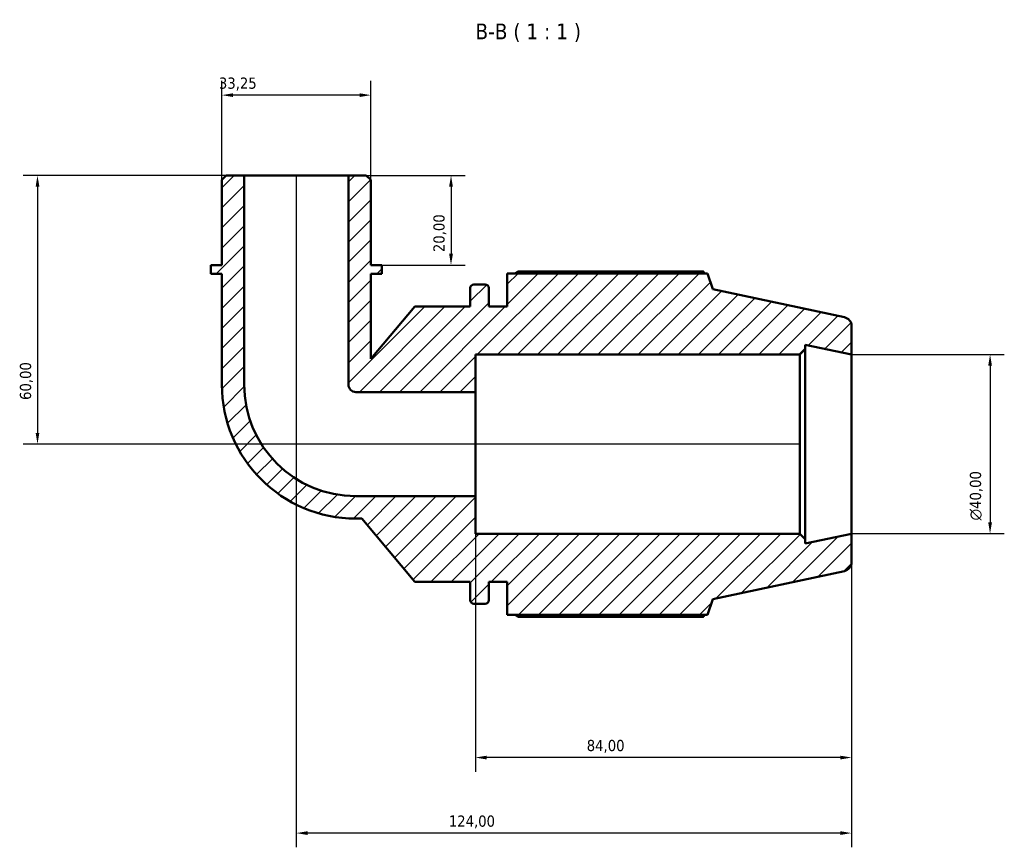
# Model space of a CAD drawing. Header units: millimetres. Extents: x 0 to 931, y 0 to 900.
# Tile 3 of 5: x 292 to 512, y 715 to 900. Entities that reach past the tile are written whole.
import ezdxf

# ---------------------------------------------------------------- set-up
doc = ezdxf.new("R2010")
doc.units = ezdxf.units.MM
for name, color, linetype, lineweight in [('Dimension (ISO)', 7, 'Continuous', 25), ('Hatch (ISO)', 7, 'Continuous', 18), ('Symbol (ISO)', 7, 'Continuous', 25), ('Visible (ISO)', 7, 'Continuous', 50)]:
    doc.layers.add(name, color=color, linetype=linetype, lineweight=lineweight)
doc.styles.add('Label Text (ISO)', font='tahoma.ttf')
doc.styles.add('Note Text (ISO)', font='tahoma.ttf')
doc.dimstyles.new('Default (ISO)', dxfattribs={"dimtxt": 2.5, "dimasz": 2.5, "dimexe": 3.175, "dimexo": 0, "dimgap": 0.762, "dimtad": 1, "dimrnd": 1e-08, "dimzin": 0, "dimtxsty": 'Note Text (ISO)', "dimcen": 0.09, "dimdle": 10, "dimclrd": 256, "dimclre": 256, "dimclrt": 232, "dimazin": 0, "dimtfac": 1.40208, "dimtmove": 0, "dimatfit": 3, "dimfxl": 1, "dimtolj": 1, "dimtzin": 0, "dimlwd": -1, "dimlwe": -1, "dimarcsym": 0})

# ---------------------------------------------------------------- blocks, each defined once
blk = doc.blocks.new('*D7')
at = {"layer": 'Defpoints', "color": 0, "transparency": 16777216}
for p in [(337.1, 883.13), (337.1, 864.19), (370.35, 864.19)]:
    blk.add_point(p, dxfattribs=at)
at = {"layer": 'Dimension (ISO)', "transparency": 16777216}
for p, q in [((337.1, 864.19), (337.1, 886.3)), ((370.35, 864.19), (370.35, 886.3)), ((367.85, 883.13), (339.6, 883.13))]:
    blk.add_line(p, q, dxfattribs=at)
for points in [[(339.6, 883.54), (339.6, 882.71), (337.1, 883.13)], [(367.85, 883.54), (367.85, 882.71), (370.35, 883.13)]]:
    blk.add_solid(points, dxfattribs=at)
at = {"layer": 'Dimension (ISO)', "color": 232, "true_color": 0xca0064, "transparency": 16777216, "insert": (336.44, 887.06), "char_height": 2.5, "attachment_point": 1, "style": 'Note Text (ISO)'}
blk.add_mtext('\\A1;33,25', dxfattribs=at)
blk = doc.blocks.new('*D8')
at = {"layer": 'Defpoints', "color": 0, "transparency": 16777216}
for p in [(365.37, 865.19), (372.85, 845.19), (388.28, 845.19)]:
    blk.add_point(p, dxfattribs=at)
at = {"layer": 'Dimension (ISO)', "transparency": 16777216}
for p, q in [((365.37, 865.19), (391.45, 865.19)), ((388.28, 862.69), (388.28, 847.69)), ((372.85, 845.19), (391.45, 845.19))]:
    blk.add_line(p, q, dxfattribs=at)
for points in [[(387.86, 862.69), (388.7, 862.69), (388.28, 865.19)], [(387.86, 847.69), (388.7, 847.69), (388.28, 845.19)]]:
    blk.add_solid(points, dxfattribs=at)
at = {"layer": 'Dimension (ISO)', "color": 232, "true_color": 0xca0064, "transparency": 16777216, "insert": (384.34, 848.07), "char_height": 2.5, "attachment_point": 1, "rotation": 90, "style": 'Note Text (ISO)'}
blk.add_mtext('\\A1;20,00', dxfattribs=at)
blk = doc.blocks.new('*D9')
at = {"layer": 'Defpoints', "color": 0, "transparency": 16777216}
for p in [(393.73, 793.55), (477.73, 785.19), (393.73, 735.19)]:
    blk.add_point(p, dxfattribs=at)
at = {"layer": 'Dimension (ISO)', "transparency": 16777216}
for p, q in [((393.73, 793.55), (393.73, 732.01)), ((477.73, 785.19), (477.73, 732.01)), ((475.23, 735.19), (396.23, 735.19))]:
    blk.add_line(p, q, dxfattribs=at)
for points in [[(396.23, 735.6), (396.23, 734.77), (393.73, 735.19)], [(475.23, 735.6), (475.23, 734.77), (477.73, 735.19)]]:
    blk.add_solid(points, dxfattribs=at)
at = {"layer": 'Dimension (ISO)', "color": 232, "true_color": 0xca0064, "transparency": 16777216, "insert": (418.59, 739.13), "char_height": 2.5, "attachment_point": 1, "style": 'Note Text (ISO)'}
blk.add_mtext('\\A1;84,00', dxfattribs=at)
blk = doc.blocks.new('*D10')
at = {"layer": 'Defpoints', "color": 0, "transparency": 16777216}
for p in [(353.73, 865.19), (477.73, 785.19), (353.73, 718.32)]:
    blk.add_point(p, dxfattribs=at)
at = {"layer": 'Dimension (ISO)', "transparency": 16777216}
for p, q in [((353.73, 865.19), (353.73, 715.14)), ((477.73, 785.19), (477.73, 715.14)), ((475.23, 718.32), (356.23, 718.32))]:
    blk.add_line(p, q, dxfattribs=at)
for points in [[(356.23, 718.73), (356.23, 717.9), (353.73, 718.32)], [(475.23, 718.73), (475.23, 717.9), (477.73, 718.32)]]:
    blk.add_solid(points, dxfattribs=at)
at = {"layer": 'Dimension (ISO)', "color": 232, "true_color": 0xca0064, "transparency": 16777216, "insert": (387.78, 722.25), "char_height": 2.5, "attachment_point": 1, "style": 'Note Text (ISO)'}
blk.add_mtext('\\A1;124,00', dxfattribs=at)
blk = doc.blocks.new('*D11')
at = {"layer": 'Defpoints', "color": 0, "transparency": 16777216}
for p in [(477.73, 825.19), (477.73, 785.19), (508.66, 785.19)]:
    blk.add_point(p, dxfattribs=at)
at = {"layer": 'Dimension (ISO)', "transparency": 16777216}
for p, q in [((477.73, 825.19), (511.84, 825.19)), ((508.66, 822.69), (508.66, 787.69)), ((477.73, 785.19), (511.84, 785.19))]:
    blk.add_line(p, q, dxfattribs=at)
for points in [[(508.25, 822.69), (509.08, 822.69), (508.66, 825.19)], [(508.25, 787.69), (509.08, 787.69), (508.66, 785.19)]]:
    blk.add_solid(points, dxfattribs=at)
at = {"layer": 'Dimension (ISO)', "color": 232, "true_color": 0xca0064, "transparency": 16777216, "insert": (504.14, 788.13), "char_height": 2.5, "attachment_point": 1, "rotation": 90, "style": 'Note Text (ISO)'}
blk.add_mtext('\\A1;\\fAIGDT|b0|i0;\\H2.5000;\\ln\\fTahoma|b0|i0;\\H2.5000;40,00', dxfattribs=at)
blk = doc.blocks.new('*D13')
at = {"layer": 'Defpoints', "color": 0, "transparency": 16777216}
for p in [(342.09, 865.19), (295.93, 805.19), (466.2, 805.19)]:
    blk.add_point(p, dxfattribs=at)
at = {"layer": 'Dimension (ISO)', "transparency": 16777216}
for p, q in [((342.09, 865.19), (292.76, 865.19)), ((295.93, 862.69), (295.93, 807.69)), ((466.2, 805.19), (292.76, 805.19))]:
    blk.add_line(p, q, dxfattribs=at)
for points in [[(295.52, 862.69), (296.35, 862.69), (295.93, 865.19)], [(295.52, 807.69), (296.35, 807.69), (295.93, 805.19)]]:
    blk.add_solid(points, dxfattribs=at)
at = {"layer": 'Dimension (ISO)', "color": 232, "true_color": 0xca0064, "transparency": 16777216, "insert": (292, 815.05), "char_height": 2.5, "attachment_point": 1, "rotation": 90, "style": 'Note Text (ISO)'}
blk.add_mtext('\\A1;60,00', dxfattribs=at)

msp = doc.modelspace()

# ---------------------------------------------------------------- hatches: boundary and pattern name
at = {"layer": 'Hatch (ISO)'}
h = msp.add_hatch(dxfattribs=at)
h.set_pattern_fill('ANSI31', color=256, scale=25.4, style=0)
h.set_pattern_definition([(45, (0, 0), (-2.245064, 2.245064), [])])
edge = h.paths.add_edge_path()
edge.add_line((370.354, 864.188), (369.356, 865.186))
edge.add_line((369.356, 865.186), (365.366, 865.186))
edge.add_line((365.366, 865.186), (365.366, 818.485))
edge.add_ellipse((367.029, 818.485), major_axis=(-1.662, 0), ratio=1, start_angle=0, end_angle=90)
edge.add_line((367.029, 816.823), (393.729, 816.823))
edge.add_line((393.729, 816.823), (393.729, 825.186))
edge.add_line((393.729, 825.186), (466.196, 825.186))
edge.add_line((466.196, 825.186), (467.396, 826.386))
edge.add_line((467.396, 826.386), (467.396, 827.382))
edge.add_line((467.396, 827.382), (477.729, 825.186))
edge.add_line((477.729, 825.186), (477.729, 831.566))
edge.add_ellipse((475.729, 831.566), major_axis=(2, 0), ratio=1, start_angle=0, end_angle=78)
edge.add_line((476.145, 833.522), (446.729, 839.775))
edge.add_line((446.729, 839.775), (445.579, 843.316))
edge.add_line((445.579, 843.316), (400.849, 843.316))
edge.add_line((400.849, 843.316), (400.849, 835.936))
edge.add_line((400.849, 835.936), (396.716, 835.936))
edge.add_line((396.716, 835.936), (396.716, 840.056))
edge.add_ellipse((395.916, 840.056), major_axis=(0.8, 0), ratio=1, start_angle=0, end_angle=90)
edge.add_line((395.916, 840.856), (393.383, 840.856))
edge.add_ellipse((393.383, 840.056), major_axis=(0, 0.8), ratio=1, start_angle=0, end_angle=90)
edge.add_line((392.583, 840.056), (392.583, 835.936))
edge.add_line((392.583, 835.936), (380.183, 835.936))
edge.add_line((380.183, 835.936), (370.354, 824.222))
edge.add_line((370.354, 824.222), (370.354, 843.186))
edge.add_line((370.354, 843.186), (372.848, 843.186))
edge.add_line((372.848, 843.186), (372.848, 845.186))
edge.add_line((372.848, 845.186), (370.354, 845.186))
edge.add_line((370.354, 845.186), (370.354, 864.188))
edge = h.paths.add_edge_path()
edge.add_line((338.102, 865.186), (337.105, 864.188))
edge.add_line((337.105, 864.188), (337.105, 845.186))
edge.add_line((337.105, 845.186), (334.611, 845.186))
edge.add_line((334.611, 845.186), (334.611, 843.186))
edge.add_line((334.611, 843.186), (337.105, 843.186))
edge.add_line((337.105, 843.186), (337.105, 818.485))
edge.add_ellipse((367.029, 818.485), major_axis=(-29.924, 0), ratio=1, start_angle=0, end_angle=90)
edge.add_line((367.029, 788.561), (368.33, 788.561))
edge.add_line((368.33, 788.561), (380.183, 774.436))
edge.add_line((380.183, 774.436), (392.583, 774.436))
edge.add_line((392.583, 774.436), (392.583, 770.316))
edge.add_ellipse((393.383, 770.316), major_axis=(-0.8, 0), ratio=1, start_angle=0, end_angle=90)
edge.add_line((393.383, 769.516), (395.916, 769.516))
edge.add_ellipse((395.916, 770.316), major_axis=(0, -0.8), ratio=1, start_angle=0, end_angle=90)
edge.add_line((396.716, 770.316), (396.716, 774.436))
edge.add_line((396.716, 774.436), (400.849, 774.436))
edge.add_line((400.849, 774.436), (400.849, 767.056))
edge.add_line((400.849, 767.056), (445.579, 767.056))
edge.add_line((445.579, 767.056), (446.729, 770.596))
edge.add_line((446.729, 770.596), (476.145, 776.849))
edge.add_ellipse((475.729, 778.805), major_axis=(0.416, -1.956), ratio=1, start_angle=0, end_angle=78)
edge.add_line((477.729, 778.805), (477.729, 785.186))
edge.add_line((477.729, 785.186), (467.396, 782.989))
edge.add_line((467.396, 782.989), (467.396, 783.986))
edge.add_line((467.396, 783.986), (466.196, 785.186))
edge.add_line((466.196, 785.186), (393.729, 785.186))
edge.add_line((393.729, 785.186), (393.729, 793.548))
edge.add_line((393.729, 793.548), (367.029, 793.548))
edge.add_ellipse((367.029, 818.485), major_axis=(0, -24.937), ratio=1, start_angle=270, end_angle=360, ccw=False)
edge.add_line((342.092, 818.485), (342.092, 865.186))
edge.add_line((342.092, 865.186), (338.102, 865.186))

# ---------------------------------------------------------------- linework, layer by layer
at = {"layer": 'Visible (ISO)'}
for p, q in [((338.102, 865.186), (337.105, 864.188)), ((337.105, 864.188), (337.105, 845.186)), ((342.092, 865.186), (338.102, 865.186)), ((342.092, 818.485), (342.092, 865.186)), ((365.366, 865.186), (342.092, 865.186)), ((369.356, 865.186), (365.366, 865.186)), ((365.366, 865.186), (365.366, 818.485)), ((370.354, 864.188), (369.356, 865.186)), ((370.354, 845.186), (370.354, 864.188)), ((337.105, 845.186), (334.611, 845.186)), ((334.611, 845.186), (334.611, 843.186)), ((372.848, 845.186), (370.354, 845.186)), ((372.848, 843.186), (372.848, 845.186)), ((334.611, 843.186), (337.105, 843.186)), ((337.105, 843.186), (337.105, 818.485)), ((370.354, 824.222), (370.354, 843.186)), ((370.354, 843.186), (372.848, 843.186)), ((445.579, 843.316), (400.849, 843.316)), ((400.849, 843.316), (400.849, 835.936)), ((444.646, 843.764), (403.309, 843.764)), ((446.729, 839.775), (445.579, 843.316)), ((392.583, 840.056), (392.583, 835.936)), ((395.916, 840.856), (393.383, 840.856)), ((396.716, 835.936), (396.716, 840.056)), ((476.145, 833.522), (446.729, 839.775)), ((380.183, 835.936), (370.354, 824.222)), ((392.583, 835.936), (380.183, 835.936)), ((400.849, 835.936), (396.716, 835.936)), ((477.729, 825.186), (477.729, 831.566)), ((467.396, 826.386), (467.396, 827.382)), ((467.396, 827.382), (477.729, 825.186)), ((393.729, 816.823), (393.729, 825.186)), ((393.729, 825.186), (466.196, 825.186)), ((466.196, 825.186), (467.396, 826.386)), ((466.196, 825.186), (466.196, 785.186)), ((467.396, 783.986), (467.396, 826.386)), ((477.729, 785.186), (477.729, 825.186)), ((367.029, 816.823), (393.729, 816.823)), ((393.729, 793.548), (393.729, 816.823)), ((393.729, 793.548), (367.029, 793.548)), ((393.729, 785.186), (393.729, 793.548)), ((367.029, 788.561), (368.33, 788.561)), ((368.33, 788.561), (380.183, 774.436)), ((466.196, 785.186), (393.729, 785.186)), ((467.396, 783.986), (466.196, 785.186)), ((477.729, 785.186), (467.396, 782.989)), ((477.729, 778.805), (477.729, 785.186)), ((467.396, 782.989), (467.396, 783.986)), ((446.729, 770.596), (476.145, 776.849)), ((380.183, 774.436), (392.583, 774.436)), ((392.583, 774.436), (392.583, 770.316)), ((396.716, 770.316), (396.716, 774.436)), ((396.716, 774.436), (400.849, 774.436)), ((400.849, 774.436), (400.849, 767.056)), ((445.579, 767.056), (446.729, 770.596)), ((393.383, 769.516), (395.916, 769.516)), ((400.849, 767.056), (445.579, 767.056)), ((403.309, 766.608), (444.646, 766.608))]:
    msp.add_line(p, q, dxfattribs=at)
for centre, radius, start, end in [((393.383, 840.056), 0.8, 90, 180), ((395.916, 840.056), 0.8, 0, 90), ((475.729, 831.566), 2, 0, 78), ((367.029, 818.485), 29.924, 180, 270), ((367.029, 818.485), 24.937, 180, 270), ((367.029, 818.485), 1.662, 180, 270), ((475.729, 778.805), 2, 282, 0), ((393.383, 770.316), 0.8, 180, 270), ((395.916, 770.316), 0.8, 270, 0)]:
    msp.add_arc(centre, radius, start, end, dxfattribs=at)
for points, weights in [([(402.595, 843.316), (402.946, 843.538), (403.309, 843.764)], [1.01323518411, 1.01561837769, 1.01785635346]), ([(444.879, 843.316), (444.764, 843.538), (444.646, 843.764)], [1.00142037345, 1.00078407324, 1]), ([(403.309, 766.608), (402.946, 766.834), (402.595, 767.056)], [1.01785635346, 1.01561837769, 1.01323518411]), ([(444.646, 766.608), (444.764, 766.834), (444.879, 767.056)], [1, 1.00078407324, 1.00142037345])]:
    msp.add_rational_spline(points, weights, degree=2, dxfattribs=at)

# ---------------------------------------------------------------- texts
at = {"layer": 'Symbol (ISO)', "insert": (393.731, 894.978), "char_height": 3.5, "attachment_point": 7, "style": 'Label Text (ISO)'}
msp.add_mtext('B-B ( 1 : 1 )', dxfattribs=at)

# ---------------------------------------------------------------- dimensions: what is measured, and where the dimension line sits
at = {"layer": 'Dimension (ISO)'}
dim = msp.add_linear_dim(base=(337.105, 883.127), p1=(370.354, 864.188), p2=(337.105, 864.188), dimstyle='Default (ISO)', override={"dimdec": 2, "dimtp": 0, "dimtm": 0, "dimtdec": 2, "dimtofl": 0, "dimatfit": 1}, dxfattribs=at)
dim.commit()
dim.dimension.update_dxf_attribs({"geometry": '*D7', "text_midpoint": (340.547, 883.127), "dimtype": 160})
for base, p1, p2, angle, picture, middle in [((295.935, 805.186), (342.092, 865.186), (466.196, 805.186), 270, '*D13', (295.935, 819.186)), ((353.729, 718.317), (477.729, 785.186), (353.729, 865.186), 180, '*D10', (392.729, 718.317)), ((388.279, 845.186), (365.366, 865.186), (372.848, 845.186), 270, '*D8', (388.279, 852.186)), ((393.729, 735.186), (477.729, 785.186), (393.729, 793.548), 180, '*D9', (422.729, 735.186))]:
    dim = msp.add_linear_dim(base=base, p1=p1, p2=p2, angle=angle, dimstyle='Default (ISO)', override={"dimdec": 2, "dimtp": 0, "dimtm": 0, "dimtdec": 2, "dimtofl": 0, "dimatfit": 1}, dxfattribs=at)
    dim.commit()
    dim.dimension.update_dxf_attribs({"geometry": picture, "text_midpoint": middle, "dimtype": 160})
dim = msp.add_linear_dim(base=(508.664, 785.186), p1=(477.729, 825.186), p2=(477.729, 785.186), angle=90, text='\\fAIGDT|b0|i0;\\H2.5000;\\ln\\fTahoma|b0|i0;\\H2.5000;<>', dimstyle='Default (ISO)', override={"dimdec": 2, "dimtp": 0, "dimtm": 0, "dimtdec": 2, "dimtofl": 0, "dimatfit": 1}, dxfattribs=at)
dim.commit()
dim.dimension.update_dxf_attribs({"geometry": '*D11', "text_midpoint": (508.664, 793.686), "dimtype": 160})

doc.saveas('drawing.dxf')
